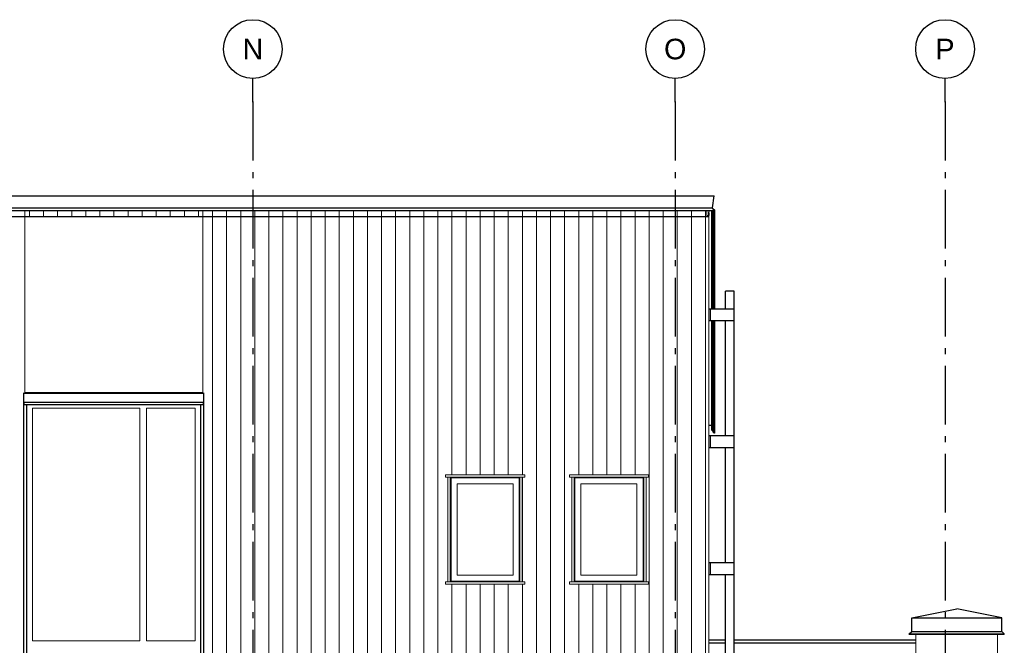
# Model space of a CAD drawing. Header units: millimetres. Extents: x -48769 to 5557, y 850 to 13065.
# Tile 56 of 56: x -3204 to 5188, y 7733 to 13065. Entities that reach past the tile are written whole.
import ezdxf
from ezdxf.enums import TextEntityAlignment as Align

# ---------------------------------------------------------------- set-up
doc = ezdxf.new("R2010")
doc.units = ezdxf.units.MM
doc.header["$LTSCALE"] = 0.5
doc.header["$MEASUREMENT"] = 0
doc.linetypes.add('Akselinje', pattern=[1500, 1000, -200, 100, -200])
doc.linetypes.add('PLINE', pattern=[0])
doc.layers.add('234- Vinduer_ dører_ porter(Nye konstruksjoner)', color=7, linetype='Continuous', lineweight=0)
doc.layers.add('235- Utvendig kledning og overflate(Nye konstruksjoner)', color=7, linetype='Continuous', lineweight=0)
for name, color, linetype in [('244- Vinduer_ dører_ foldevegger(Nye konstruksjoner)', 7, 'Continuous'), ('265- Gesimser_ takrenner og nedløp(Nye konstruksjoner)', 7, 'Continuous'), ('282- Utvendige trapper(Nye konstruksjoner)', 7, 'Continuous'), ('82-- Modullinjer', 7, 'Continuous')]:
    doc.layers.add(name, color=color, linetype=linetype)
doc.styles.add('GENERATED_STYLE_1', font='arial.ttf')

# ---------------------------------------------------------------- blocks, each defined once
blk = doc.blocks.new('*X54')
at = {"layer": '235- Utvendig kledning og overflate(Nye konstruksjoner)', "linetype": 'PLINE'}
for p, q in [((-1560.4, 11384.3), (-1560.4, 8002.7)), ((-1560.4, 8000), (-1560.4, 11384.3)), ((-1440.4, 11384.3), (-1440.4, 8002.7)), ((-1440.4, 8000), (-1440.4, 11384.3)), ((-1320.3, 11384.3), (-1320.3, 8002.7)), ((-1320.3, 8000), (-1320.3, 11384.3)), ((-1200.3, 11384.3), (-1200.3, 8002.7)), ((-1200.3, 8000), (-1200.3, 11384.3)), ((-1080.3, 11384.3), (-1080.3, 8002.7)), ((-1080.3, 8000), (-1080.3, 11384.3)), ((-960.2, 11384.3), (-960.2, 8002.7)), ((-960.2, 8000), (-960.2, 11384.3)), ((-840.2, 11384.3), (-840.2, 8002.7)), ((-840.2, 8000), (-840.2, 11384.3)), ((-720.2, 11384.3), (-720.2, 8002.7)), ((-720.2, 8000), (-720.2, 11384.3)), ((-600.2, 11384.3), (-600.2, 8002.7)), ((-600.2, 8000), (-600.2, 11384.3)), ((-480.1, 11384.3), (-480.1, 8002.7)), ((-480.1, 8000), (-480.1, 11384.3)), ((-360.1, 11384.3), (-360.1, 8002.7)), ((-360.1, 8000), (-360.1, 11384.3)), ((-240.1, 11384.3), (-240.1, 8002.7)), ((-240.1, 8000), (-240.1, 11384.3)), ((-120, 11384.3), (-120, 8002.7)), ((-120, 8000), (-120, 11384.3)), ((0, 11384.3), (0, 8002.7)), ((0, 8000), (0, 11384.3)), ((120, 11384.3), (120, 8002.7)), ((120, 8000), (120, 11384.3)), ((240.1, 11384.3), (240.1, 8002.7)), ((240.1, 8000), (240.1, 11384.3)), ((360.1, 11384.3), (360.1, 8002.7)), ((360.1, 8000), (360.1, 11384.3)), ((480.1, 11384.3), (480.1, 9187)), ((480.1, 9187), (480.1, 11384.3)), ((600.2, 11384.3), (600.2, 9187)), ((600.2, 9187), (600.2, 11384.3)), ((720.2, 11384.3), (720.2, 9187)), ((720.2, 9187), (720.2, 11384.3)), ((840.2, 11384.3), (840.2, 9187)), ((840.2, 9187), (840.2, 11384.3)), ((960.2, 11384.3), (960.2, 9187)), ((960.2, 9187), (960.2, 11384.3)), ((1080.3, 11384.3), (1080.3, 9187)), ((1080.3, 9187), (1080.3, 11384.3)), ((1200.3, 11384.3), (1200.3, 8002.7)), ((1200.3, 8000), (1200.3, 11384.3)), ((1320.3, 11384.3), (1320.3, 8002.7)), ((1320.3, 8000), (1320.3, 11384.3)), ((1440.4, 11384.3), (1440.4, 8002.7)), ((1440.4, 8000), (1440.4, 11384.3)), ((1560.4, 11384.3), (1560.4, 9187)), ((1560.4, 9187), (1560.4, 11384.3)), ((1680.4, 11384.3), (1680.4, 9187)), ((1680.4, 9187), (1680.4, 11384.3)), ((1800.5, 11384.3), (1800.5, 9187)), ((1800.5, 9187), (1800.5, 11384.3)), ((1920.5, 11384.3), (1920.5, 9187)), ((1920.5, 9187), (1920.5, 11384.3)), ((2040.5, 11384.3), (2040.5, 9187)), ((2040.5, 9187), (2040.5, 11384.3)), ((2160.6, 11384.3), (2160.6, 8002.7)), ((2160.6, 8000), (2160.6, 11384.3)), ((2280.6, 11384.3), (2280.6, 8002.7)), ((2280.6, 8000), (2280.6, 11384.3)), ((2400.6, 11384.3), (2400.6, 8002.7)), ((2400.6, 8000), (2400.6, 11384.3)), ((2520.7, 11384.3), (2520.7, 8002.7)), ((2520.7, 8000), (2520.7, 11384.3)), ((2640.7, 11384.3), (2640.7, 8002.7)), ((2640.7, 8000), (2640.7, 11384.3)), ((1080.3, 9167), (1080.3, 8273)), ((1080.3, 8273), (1080.3, 9167)), ((480.1, 8253), (480.1, 8002.7)), ((480.1, 8000), (480.1, 8253)), ((600.2, 8253), (600.2, 8002.7)), ((600.2, 8000), (600.2, 8253)), ((720.2, 8253), (720.2, 8002.7)), ((720.2, 8000), (720.2, 8253)), ((840.2, 8253), (840.2, 8002.7)), ((840.2, 8000), (840.2, 8253)), ((960.2, 8253), (960.2, 8002.7)), ((960.2, 8000), (960.2, 8253)), ((1080.3, 8253), (1080.3, 8002.7)), ((1080.3, 8000), (1080.3, 8253)), ((1560.4, 8253), (1560.4, 8002.7)), ((1560.4, 8000), (1560.4, 8253)), ((1680.4, 8253), (1680.4, 8002.7)), ((1680.4, 8000), (1680.4, 8253)), ((1800.5, 8253), (1800.5, 8002.7)), ((1800.5, 8000), (1800.5, 8253)), ((1920.5, 8253), (1920.5, 8002.7)), ((1920.5, 8000), (1920.5, 8253)), ((2040.5, 8253), (2040.5, 8002.7)), ((2040.5, 8000), (2040.5, 8253)), ((-1560.4, 8002.7), (-1560.4, 6470)), ((-1560.4, 6470), (-1560.4, 8000)), ((-1440.4, 8002.7), (-1440.4, 6470)), ((-1440.4, 6470), (-1440.4, 8000)), ((-1320.3, 8002.7), (-1320.3, 6470)), ((-1320.3, 6470), (-1320.3, 8000)), ((-1200.3, 8002.7), (-1200.3, 6470)), ((-1200.3, 6470), (-1200.3, 8000)), ((-1080.3, 8002.7), (-1080.3, 6470)), ((-1080.3, 6470), (-1080.3, 8000)), ((-960.2, 8002.7), (-960.2, 6470)), ((-960.2, 6470), (-960.2, 8000)), ((-840.2, 8002.7), (-840.2, 6470)), ((-840.2, 6470), (-840.2, 8000)), ((-720.2, 8002.7), (-720.2, 6470)), ((-720.2, 6470), (-720.2, 8000)), ((-600.2, 8002.7), (-600.2, 6470)), ((-600.2, 6470), (-600.2, 8000)), ((-480.1, 8002.7), (-480.1, 6470)), ((-480.1, 6470), (-480.1, 8000)), ((-360.1, 8002.7), (-360.1, 6470)), ((-360.1, 6470), (-360.1, 8000)), ((-240.1, 8002.7), (-240.1, 7240)), ((-240.1, 7240), (-240.1, 8000)), ((-120, 8002.7), (-120, 7240)), ((-120, 7240), (-120, 8000)), ((0, 8002.7), (0, 7240)), ((0, 7240), (0, 8000)), ((120, 8002.7), (120, 7240)), ((120, 7240), (120, 8000)), ((240.1, 8002.7), (240.1, 7240)), ((240.1, 7240), (240.1, 8000)), ((360.1, 8002.7), (360.1, 7240)), ((360.1, 7240), (360.1, 8000)), ((480.1, 8002.7), (480.1, 7240)), ((480.1, 7240), (480.1, 8000)), ((600.2, 8002.7), (600.2, 7240)), ((600.2, 7240), (600.2, 8000)), ((720.2, 8002.7), (720.2, 7240)), ((720.2, 7240), (720.2, 8000)), ((840.2, 8002.7), (840.2, 7240)), ((840.2, 7240), (840.2, 8000)), ((960.2, 8002.7), (960.2, 7240)), ((960.2, 7240), (960.2, 8000)), ((1080.3, 8002.7), (1080.3, 7240)), ((1080.3, 7240), (1080.3, 8000)), ((1200.3, 8002.7), (1200.3, 7240)), ((1200.3, 7240), (1200.3, 8000)), ((1320.3, 8002.7), (1320.3, 7240)), ((1320.3, 7240), (1320.3, 8000)), ((1440.4, 8002.7), (1440.4, 7240)), ((1440.4, 7240), (1440.4, 8000)), ((1560.4, 8002.7), (1560.4, 7240)), ((1560.4, 7240), (1560.4, 8000)), ((1680.4, 8002.7), (1680.4, 7240)), ((1680.4, 7240), (1680.4, 8000)), ((1800.5, 8002.7), (1800.5, 7240)), ((1800.5, 7240), (1800.5, 8000)), ((1920.5, 8002.7), (1920.5, 7240)), ((1920.5, 7240), (1920.5, 8000)), ((2040.5, 8002.7), (2040.5, 7240)), ((2040.5, 7240), (2040.5, 8000)), ((2160.6, 8002.7), (2160.6, 7240)), ((2160.6, 7240), (2160.6, 8000)), ((2280.6, 8002.7), (2280.6, 7240)), ((2280.6, 7240), (2280.6, 8000)), ((2400.6, 8002.7), (2400.6, 7240)), ((2400.6, 7240), (2400.6, 8000)), ((2520.7, 8002.7), (2520.7, 7240)), ((2520.7, 7240), (2520.7, 8000)), ((2640.7, 8002.7), (2640.7, 7240)), ((2640.7, 7240), (2640.7, 8000)), ((-240.1, 6490), (-240.1, 6470)), ((-240.1, 6470), (-240.1, 6490)), ((-120, 6490), (-120, 6470)), ((-120, 6470), (-120, 6490)), ((0, 6490), (0, 6470)), ((0, 6470), (0, 6490)), ((120, 6490), (120, 6470)), ((120, 6470), (120, 6490)), ((240.1, 6490), (240.1, 6470)), ((240.1, 6470), (240.1, 6490)), ((360.1, 6490), (360.1, 6470)), ((360.1, 6470), (360.1, 6490)), ((480.1, 6490), (480.1, 6470)), ((480.1, 6470), (480.1, 6490)), ((600.2, 6490), (600.2, 6470)), ((600.2, 6470), (600.2, 6490))]:
    blk.add_line(p, q, dxfattribs=at)
blk = doc.blocks.new('*X79')
at = {"layer": '235- Utvendig kledning og overflate(Nye konstruksjoner)', "linetype": 'PLINE'}
for p, q in [((-3120.8, 11435.5), (-3120.8, 11384.3)), ((-3120.8, 11384.3), (-3120.8, 11435.5)), ((-3000.8, 11435.5), (-3000.8, 11384.3)), ((-3000.8, 11384.3), (-3000.8, 11435.5)), ((-2880.7, 11435.5), (-2880.7, 11384.3)), ((-2880.7, 11384.3), (-2880.7, 11435.5)), ((-2760.7, 11435.5), (-2760.7, 11384.3)), ((-2760.7, 11384.3), (-2760.7, 11435.5)), ((-2640.7, 11435.5), (-2640.7, 11384.3)), ((-2640.7, 11384.3), (-2640.7, 11435.5)), ((-2520.7, 11435.5), (-2520.7, 11384.3)), ((-2520.7, 11384.3), (-2520.7, 11435.5)), ((-2400.6, 11435.5), (-2400.6, 11384.3)), ((-2400.6, 11384.3), (-2400.6, 11435.5)), ((-2280.6, 11435.5), (-2280.6, 11384.3)), ((-2280.6, 11384.3), (-2280.6, 11435.5)), ((-2160.6, 11435.5), (-2160.6, 11384.3)), ((-2160.6, 11384.3), (-2160.6, 11435.5)), ((-2040.5, 11435.5), (-2040.5, 11384.3)), ((-2040.5, 11384.3), (-2040.5, 11435.5)), ((-1920.5, 11435.5), (-1920.5, 11384.3)), ((-1920.5, 11384.3), (-1920.5, 11435.5)), ((-1800.5, 11435.5), (-1800.5, 11384.3)), ((-1800.5, 11384.3), (-1800.5, 11435.5)), ((-1680.4, 11435.5), (-1680.4, 11384.3)), ((-1680.4, 11384.3), (-1680.4, 11435.5)), ((-1560.4, 11435.5), (-1560.4, 11384.3)), ((-1560.4, 11384.3), (-1560.4, 11435.5)), ((-1440.4, 11435.5), (-1440.4, 11384.3)), ((-1440.4, 11384.3), (-1440.4, 11435.5)), ((-1320.3, 11435.5), (-1320.3, 11384.3)), ((-1320.3, 11384.3), (-1320.3, 11435.5)), ((-1200.3, 11435.5), (-1200.3, 11384.3)), ((-1200.3, 11384.3), (-1200.3, 11435.5)), ((-1080.3, 11435.5), (-1080.3, 11384.3)), ((-1080.3, 11384.3), (-1080.3, 11435.5)), ((-960.2, 11435.5), (-960.2, 11384.3)), ((-960.2, 11384.3), (-960.2, 11435.5)), ((-840.2, 11435.5), (-840.2, 11384.3)), ((-840.2, 11384.3), (-840.2, 11435.5)), ((-720.2, 11435.5), (-720.2, 11384.3)), ((-720.2, 11384.3), (-720.2, 11435.5)), ((-600.2, 11435.5), (-600.2, 11384.3)), ((-600.2, 11384.3), (-600.2, 11435.5)), ((-480.1, 11435.5), (-480.1, 11384.3)), ((-480.1, 11384.3), (-480.1, 11435.5)), ((-360.1, 11435.5), (-360.1, 11384.3)), ((-360.1, 11384.3), (-360.1, 11435.5)), ((-240.1, 11435.5), (-240.1, 11384.3)), ((-240.1, 11384.3), (-240.1, 11435.5)), ((-120, 11435.5), (-120, 11384.3)), ((-120, 11384.3), (-120, 11435.5)), ((0, 11435.5), (0, 11384.3)), ((0, 11384.3), (0, 11435.5)), ((120, 11435.5), (120, 11384.3)), ((120, 11384.3), (120, 11435.5)), ((240.1, 11435.5), (240.1, 11384.3)), ((240.1, 11384.3), (240.1, 11435.5)), ((360.1, 11435.5), (360.1, 11384.3)), ((360.1, 11384.3), (360.1, 11435.5)), ((480.1, 11435.5), (480.1, 11384.3)), ((480.1, 11384.3), (480.1, 11435.5)), ((600.2, 11435.5), (600.2, 11384.3)), ((600.2, 11384.3), (600.2, 11435.5)), ((720.2, 11435.5), (720.2, 11384.3)), ((720.2, 11384.3), (720.2, 11435.5)), ((840.2, 11435.5), (840.2, 11384.3)), ((840.2, 11384.3), (840.2, 11435.5)), ((960.2, 11435.5), (960.2, 11384.3)), ((960.2, 11384.3), (960.2, 11435.5)), ((1080.3, 11435.5), (1080.3, 11384.3)), ((1080.3, 11384.3), (1080.3, 11435.5)), ((1200.3, 11435.5), (1200.3, 11384.3)), ((1200.3, 11384.3), (1200.3, 11435.5)), ((1320.3, 11435.5), (1320.3, 11384.3)), ((1320.3, 11384.3), (1320.3, 11435.5)), ((1440.4, 11435.5), (1440.4, 11384.3)), ((1440.4, 11384.3), (1440.4, 11435.5)), ((1560.4, 11435.5), (1560.4, 11384.3)), ((1560.4, 11384.3), (1560.4, 11435.5)), ((1680.4, 11435.5), (1680.4, 11384.3)), ((1680.4, 11384.3), (1680.4, 11435.5)), ((1800.5, 11435.5), (1800.5, 11384.3)), ((1800.5, 11384.3), (1800.5, 11435.5)), ((1920.5, 11435.5), (1920.5, 11384.3)), ((1920.5, 11384.3), (1920.5, 11435.5)), ((2040.5, 11435.5), (2040.5, 11384.3)), ((2040.5, 11384.3), (2040.5, 11435.5)), ((2160.6, 11435.5), (2160.6, 11384.3)), ((2160.6, 11384.3), (2160.6, 11435.5)), ((2280.6, 11435.5), (2280.6, 11384.3)), ((2280.6, 11384.3), (2280.6, 11435.5)), ((2400.6, 11435.5), (2400.6, 11384.3)), ((2400.6, 11384.3), (2400.6, 11435.5)), ((2520.7, 11435.5), (2520.7, 11384.3)), ((2520.7, 11384.3), (2520.7, 11435.5)), ((2640.7, 11435.5), (2640.7, 11384.3)), ((2640.7, 11384.3), (2640.7, 11435.5))]:
    blk.add_line(p, q, dxfattribs=at)
blk = doc.blocks.new('Standard grid marker[5]', base_point=(-1216.9, 12565.5))
at = {"layer": '82-- Modullinjer', "linetype": 'Akselinje'}
for p, q in [((-1216.9, 12365.5), (-1216.9, 12565.5)), ((-1216.9, 12365.5), (-1216.9, 1550)), ((-1216.9, 1550), (-1216.9, 1350))]:
    blk.add_line(p, q, dxfattribs=at)
at = {"layer": '82-- Modullinjer', "linetype": 'PLINE'}
for centre in [(-1216.9, 12815.5), (-1216.9, 1100)]:
    blk.add_circle(centre, 250, dxfattribs=at)
at = {"layer": '82-- Modullinjer', "linetype": 'Akselinje'}
for p in [(-1216.9, 12365.5), (-1216.9, 12365.5), (-1216.9, 1550), (-1216.9, 1550)]:
    blk.add_point(p, dxfattribs=at)
at = {"layer": '82-- Modullinjer', "style": 'GENERATED_STYLE_1'}
for tag, p in [('AC_MarkerText_1_0', (-1216.9, 12903)), ('AC_MarkerText_1_1', (-1216.9, 1187.5))]:
    blk.add_attdef(tag, text='', height=175, rotation=360, dxfattribs=at).set_placement(p, align=Align.TOP_CENTER)
blk = doc.blocks.new('Standard grid marker[15]', base_point=(2383.1, 12565.5))
at = {"layer": '82-- Modullinjer', "linetype": 'Akselinje'}
for p, q in [((2383.1, 12365.5), (2383.1, 12565.5)), ((2383.1, 12365.5), (2383.1, 1550)), ((2383.1, 1550), (2383.1, 1350))]:
    blk.add_line(p, q, dxfattribs=at)
at = {"layer": '82-- Modullinjer', "linetype": 'PLINE'}
for centre in [(2383.1, 12815.5), (2383.1, 1100)]:
    blk.add_circle(centre, 250, dxfattribs=at)
at = {"layer": '82-- Modullinjer', "linetype": 'Akselinje'}
for p in [(2383.1, 12365.5), (2383.1, 12365.5), (2383.1, 1550), (2383.1, 1550)]:
    blk.add_point(p, dxfattribs=at)
at = {"layer": '82-- Modullinjer', "style": 'GENERATED_STYLE_1'}
for tag, p in [('AC_MarkerText_1_0', (2383.1, 12903)), ('AC_MarkerText_1_1', (2383.1, 1187.5))]:
    blk.add_attdef(tag, text='', height=175, rotation=360, dxfattribs=at).set_placement(p, align=Align.TOP_CENTER)
blk = doc.blocks.new('Standard grid marker[16]', base_point=(4683.1, 12565.5))
at = {"layer": '82-- Modullinjer', "linetype": 'Akselinje'}
for p, q in [((4683.1, 12365.5), (4683.1, 12565.5)), ((4683.1, 12365.5), (4683.1, 1550)), ((4683.1, 1550), (4683.1, 1350))]:
    blk.add_line(p, q, dxfattribs=at)
at = {"layer": '82-- Modullinjer', "linetype": 'PLINE'}
for centre in [(4683.1, 12815.5), (4683.1, 1100)]:
    blk.add_circle(centre, 250, dxfattribs=at)
at = {"layer": '82-- Modullinjer', "linetype": 'Akselinje'}
for p in [(4683.1, 12365.5), (4683.1, 12365.5), (4683.1, 1550), (4683.1, 1550)]:
    blk.add_point(p, dxfattribs=at)
at = {"layer": '82-- Modullinjer', "style": 'GENERATED_STYLE_1'}
for tag, p in [('AC_MarkerText_1_0', (4683.1, 12903)), ('AC_MarkerText_1_1', (4683.1, 1187.5))]:
    blk.add_attdef(tag, text='', height=175, rotation=360, dxfattribs=at).set_placement(p, align=Align.TOP_CENTER)

msp = doc.modelspace()

# ---------------------------------------------------------------- linework, layer by layer
at = {"layer": '234- Vinduer_ dører_ porter(Nye konstruksjoner)', "linetype": 'PLINE'}
for p, q in [((-3095.9, 7772), (-3095.9, 9754.8)), ((-3095.9, 9754.8), (-2179.9, 9754.8)), ((-2179.9, 9754.8), (-2179.9, 7772)), ((-2123.9, 7772), (-2123.9, 9754.8)), ((-2123.9, 9754.8), (-1707.9, 9754.8)), ((-1707.9, 9754.8), (-1707.9, 7772)), ((426.1, 9167), (426.1, 9187)), ((426.1, 9187), (1100.1, 9187)), ((426.1, 9167), (446.1, 9167)), ((466.1, 9167), (446.1, 9167)), ((446.1, 9167), (446.1, 8273)), ((466.1, 8273), (466.1, 9167)), ((466.1, 9167), (1060.1, 9167)), ((472.1, 8279), (472.1, 9161)), ((472.1, 9161), (1054.1, 9161)), ((1054.1, 9161), (1054.1, 8279)), ((1080.1, 9167), (1060.1, 9167)), ((1060.1, 9167), (1060.1, 8273)), ((1080.1, 8273), (1080.1, 9167)), ((1080.1, 9167), (1100.1, 9167)), ((1100.1, 9167), (1100.1, 9187)), ((1481.1, 9167), (1481.1, 9187)), ((1481.1, 9187), (2155.1, 9187)), ((1481.1, 9167), (1501.1, 9167)), ((1521.1, 9167), (1501.1, 9167)), ((1501.1, 9167), (1501.1, 8273)), ((1521.1, 8273), (1521.1, 9167)), ((1521.1, 9167), (2115.1, 9167)), ((1527.1, 8279), (1527.1, 9161)), ((1527.1, 9161), (2109.1, 9161)), ((2109.1, 9161), (2109.1, 8279)), ((2135.1, 9167), (2115.1, 9167)), ((2115.1, 9167), (2115.1, 8273)), ((2135.1, 8273), (2135.1, 9167)), ((2135.1, 9167), (2155.1, 9167)), ((2155.1, 9167), (2155.1, 9187)), ((524.1, 8331), (524.1, 9109)), ((524.1, 9109), (1002.1, 9109)), ((1002.1, 9109), (1002.1, 8331)), ((1579.1, 8331), (1579.1, 9109)), ((1579.1, 9109), (2057.1, 9109)), ((2057.1, 9109), (2057.1, 8331)), ((1002.1, 8331), (524.1, 8331)), ((2057.1, 8331), (1579.1, 8331)), ((426.1, 8253), (426.1, 8273)), ((426.1, 8273), (446.1, 8273)), ((426.1, 8253), (1100.1, 8253)), ((446.1, 8273), (466.1, 8273)), ((466.1, 8273), (1060.1, 8273)), ((1054.1, 8279), (472.1, 8279)), ((1060.1, 8273), (1080.1, 8273)), ((1080.1, 8273), (1100.1, 8273)), ((1100.1, 8253), (1100.1, 8273)), ((1481.1, 8253), (1481.1, 8273)), ((1481.1, 8273), (1501.1, 8273)), ((1481.1, 8253), (2155.1, 8253)), ((1501.1, 8273), (1521.1, 8273)), ((1521.1, 8273), (2115.1, 8273)), ((2109.1, 8279), (1527.1, 8279)), ((2115.1, 8273), (2135.1, 8273)), ((2135.1, 8273), (2155.1, 8273)), ((2155.1, 8253), (2155.1, 8273)), ((-2179.9, 7772), (-3095.9, 7772)), ((-1707.9, 7772), (-2123.9, 7772))]:
    msp.add_line(p, q, dxfattribs=at)
at = {"layer": '235- Utvendig kledning og overflate(Nye konstruksjoner)', "linetype": 'PLINE'}
for p, q in [((-3161.9, 11384.3), (-3161.9, 11435.5)), ((-1641.9, 11384.3), (-1641.9, 11435.5)), ((2652.1, 11395.9), (2652.1, 11435.5)), ((-3161.9, 9884.8), (-3161.9, 11384.3)), ((-1641.9, 9884.8), (-1641.9, 11384.3)), ((2671.1, 11395.9), (2652.1, 11395.9)), ((2671.1, 11395.9), (2671.1, 7240)), ((4435.1, 6850), (4435.1, 7825.9)), ((5131.1, 7825.9), (5131.1, 6850))]:
    msp.add_line(p, q, dxfattribs=at)
at = {"layer": '244- Vinduer_ dører_ foldevegger(Nye konstruksjoner)', "linetype": 'PLINE'}
for p, q in [((-3167.9, 9883.2), (-3167.9, 9884.8)), ((-3167.9, 9786.8), (-3167.9, 9883.2)), ((-3167.9, 9883.2), (-3164.9, 9883.2)), ((-3164.9, 9883.2), (-1638.9, 9883.2)), ((-3161.9, 9886.8), (-1641.9, 9886.8)), ((-1638.9, 9883.2), (-1635.9, 9883.2)), ((-1635.9, 9883.2), (-1635.9, 9884.8)), ((-1635.9, 9786.8), (-1635.9, 9883.2)), ((-3167.9, 9786.8), (-3164.9, 9786.8)), ((-3167.9, 5748), (-3167.9, 9786.8)), ((-3164.9, 9786.8), (-3164.9, 9806.8)), ((-3164.9, 9806.8), (-1638.9, 9806.8)), ((-3164.9, 9786.8), (-3142.9, 9786.8)), ((-3142.9, 9786.8), (-1660.9, 9786.8)), ((-3142.9, 5748), (-3142.9, 9786.8)), ((-1660.9, 9786.8), (-1638.9, 9786.8)), ((-1660.9, 5748), (-1660.9, 9786.8)), ((-1638.9, 9786.8), (-1638.9, 9806.8)), ((-1635.9, 9786.8), (-1638.9, 9786.8)), ((-1635.9, 5748), (-1635.9, 9786.8))]:
    msp.add_line(p, q, dxfattribs=at)
at = {"layer": '265- Gesimser_ takrenner og nedløp(Nye konstruksjoner)', "linetype": 'PLINE'}
for p, q in [((-12347.8, 11564.6), (2714, 11564.6)), ((2690.8, 11564.6), (2697.1, 11565.5)), ((2697.1, 11565.5), (2697.1, 11564.6)), ((2700.9, 11460.4), (2714, 11564.6)), ((-12351.8, 11439.7), (2718, 11439.7)), ((2715.7, 11435.5), (-12349.6, 11435.5)), ((-12334.8, 11460.4), (2700.9, 11460.4)), ((2666.7, 11384.3), (2671.1, 11419.2)), ((2671.1, 11419.2), (2673.1, 11435.5)), ((2671.1, 11419.2), (2671.1, 11396.3)), ((2693.1, 11435.5), (2693.1, 10599.2)), ((2695.1, 11435.5), (2695.1, 10599.2)), ((2705.3, 11455.1), (2700.9, 11460.4)), ((2703.6, 11435.5), (2703.6, 10599.2)), ((2705.3, 11455.1), (2717.7, 11444.5)), ((2713.2, 11445.5), (2705.3, 11455.1)), ((2716.3, 11442.9), (2713.2, 11445.5)), ((2715.8, 11442.3), (2713.2, 11445.5)), ((2714.2, 10599.2), (2714.2, 11435.5)), ((2715.7, 11435.5), (2717.5, 11436.2)), ((2715.8, 11442.3), (2716.3, 11442.9)), ((2717.2, 11440.7), (2715.8, 11442.3)), ((2717.7, 11441), (2717.2, 11440.7)), ((2718, 11439.7), (2717.2, 11440.7)), ((2717.5, 11436.2), (2718.4, 11438)), ((2717.7, 11444.5), (2718.4, 11442.8)), ((2718.4, 11442.8), (2717.7, 11441)), ((2718.4, 11438), (2718, 11439.7)), ((2718.4, 11442.8), (2718.4, 10599.2)), ((-3161.9, 11384.3), (-12300.6, 11384.3)), ((-1641.9, 11384.3), (-3161.9, 11384.3)), ((2666.7, 11384.3), (-1641.9, 11384.3)), ((2671.1, 11396.3), (2668.2, 11395.9)), ((2671.1, 11396.3), (2671.1, 11395.9)), ((2693.1, 10497.6), (2693.1, 9565.5)), ((2695.1, 10497.6), (2695.1, 9565.5)), ((2703.6, 10497.6), (2703.6, 9552.7)), ((2714.2, 9542), (2714.2, 10497.6)), ((2718.4, 10497.6), (2718.4, 9543.8)), ((2693.1, 9605.9), (2671.1, 9605.9)), ((2695.1, 9565.5), (2693.1, 9565.5)), ((2703.6, 9557), (2695.1, 9565.5)), ((2714.2, 9542), (2703.6, 9552.7)), ((2715.9, 9541.3), (2714.2, 9542)), ((2717.7, 9542), (2715.9, 9541.3)), ((2718.4, 9543.8), (2717.7, 9542)), ((4399.1, 7966.2), (4783.1, 8043)), ((5167.1, 7966.2), (4783.1, 8043)), ((4399.1, 7850.8), (4399.1, 7966.2)), ((4399.1, 7966.2), (5167.1, 7966.2)), ((5167.1, 7850.8), (5167.1, 7966.2)), ((4377.7, 7828.4), (4378.4, 7830.2)), ((4378.4, 7826.7), (4377.7, 7828.4)), ((4378.4, 7830.2), (4399.1, 7850.8)), ((4378.4, 7830.2), (5187.7, 7830.2)), ((4380.2, 7825.9), (4378.4, 7826.7)), ((5185.9, 7825.9), (4380.2, 7825.9)), ((4399.1, 7850.8), (5167.1, 7850.8)), ((5187.7, 7830.2), (5167.1, 7850.8)), ((5185.9, 7825.9), (5187.7, 7826.7)), ((5188.4, 7828.4), (5187.7, 7830.2)), ((5187.7, 7826.7), (5188.4, 7828.4)), ((2671.1, 7779.6), (2810.8, 7779.6)), ((2810.8, 7749.9), (2671.1, 7749.9)), ((2887, 7779.6), (4435.1, 7779.6)), ((4435.1, 7749.9), (2887, 7749.9))]:
    msp.add_line(p, q, dxfattribs=at)
at = {"layer": '282- Utvendige trapper(Nye konstruksjoner)', "linetype": 'PLINE'}
for p, q in [((2887, 10751.6), (2810.8, 10751.6)), ((2810.8, 10599.2), (2810.8, 10751.6)), ((2887, 10599.2), (2887, 10751.6)), ((2683.8, 10599.2), (2671.1, 10599.2)), ((2887, 10599.2), (2683.8, 10599.2)), ((2683.8, 10497.6), (2683.8, 10599.2)), ((2887, 10497.6), (2887, 10599.2)), ((2683.8, 10497.6), (2671.1, 10497.6)), ((2887, 10497.6), (2683.8, 10497.6)), ((2810.8, 9517.2), (2810.8, 10497.6)), ((2887, 9517.2), (2887, 10497.6)), ((2683.8, 9517.2), (2671.1, 9517.2)), ((2887, 9517.2), (2683.8, 9517.2)), ((2683.8, 9415.6), (2683.8, 9517.2)), ((2887, 9415.6), (2887, 9517.2)), ((2683.8, 9415.6), (2671.1, 9415.6)), ((2887, 9415.6), (2683.8, 9415.6)), ((2810.8, 8435.2), (2810.8, 9415.6)), ((2887, 8435.2), (2887, 9415.6)), ((2683.8, 8435.2), (2671.1, 8435.2)), ((2887, 8435.2), (2683.8, 8435.2)), ((2683.8, 8333.6), (2683.8, 8435.2)), ((2887, 8333.6), (2887, 8435.2)), ((2683.8, 8333.6), (2671.1, 8333.6)), ((2887, 8333.6), (2683.8, 8333.6)), ((2810.8, 7353.2), (2810.8, 8333.6)), ((2887, 7353.2), (2887, 8333.6))]:
    msp.add_line(p, q, dxfattribs=at)

# ---------------------------------------------------------------- block references
at = {"layer": '235- Utvendig kledning og overflate(Nye konstruksjoner)'}
msp.add_blockref('*X54', (0, 0), dxfattribs=at)
at = {"layer": '265- Gesimser_ takrenner og nedløp(Nye konstruksjoner)'}
msp.add_blockref('*X79', (0, 0), dxfattribs=at)
at = {"layer": '82-- Modullinjer', "linetype": 'PLINE'}
ref = msp.add_blockref('Standard grid marker[5]', (-1216.9, 12565.5), dxfattribs=at)
ref.add_attrib('AC_MarkerText_1', 'N', dxfattribs={"color": 7, "height": 175, "rotation": 360, "style": 'GENERATED_STYLE_1'}).set_placement((-1216.9, 12903), align=Align.TOP_CENTER)
ref.add_attrib('AC_MarkerText_1_1', 'N', dxfattribs={"color": 7, "height": 175, "rotation": 360, "style": 'GENERATED_STYLE_1'}).set_placement((-1216.9, 1187.5), align=Align.TOP_CENTER)
ref = msp.add_blockref('Standard grid marker[15]', (2383.1, 12565.5), dxfattribs=at)
ref.add_attrib('AC_MarkerText_1', 'O', dxfattribs={"color": 7, "height": 175, "rotation": 360, "style": 'GENERATED_STYLE_1'}).set_placement((2383.1, 12903), align=Align.TOP_CENTER)
ref.add_attrib('AC_MarkerText_1_1', 'O', dxfattribs={"color": 7, "height": 175, "rotation": 360, "style": 'GENERATED_STYLE_1'}).set_placement((2383.1, 1187.5), align=Align.TOP_CENTER)
ref = msp.add_blockref('Standard grid marker[16]', (4683.1, 12565.5), dxfattribs=at)
ref.add_attrib('AC_MarkerText_1', 'P', dxfattribs={"color": 7, "height": 175, "rotation": 360, "style": 'GENERATED_STYLE_1'}).set_placement((4683.1, 12903), align=Align.TOP_CENTER)
ref.add_attrib('AC_MarkerText_1_1', 'P', dxfattribs={"color": 7, "height": 175, "rotation": 360, "style": 'GENERATED_STYLE_1'}).set_placement((4683.1, 1187.5), align=Align.TOP_CENTER)

doc.saveas('drawing.dxf')
